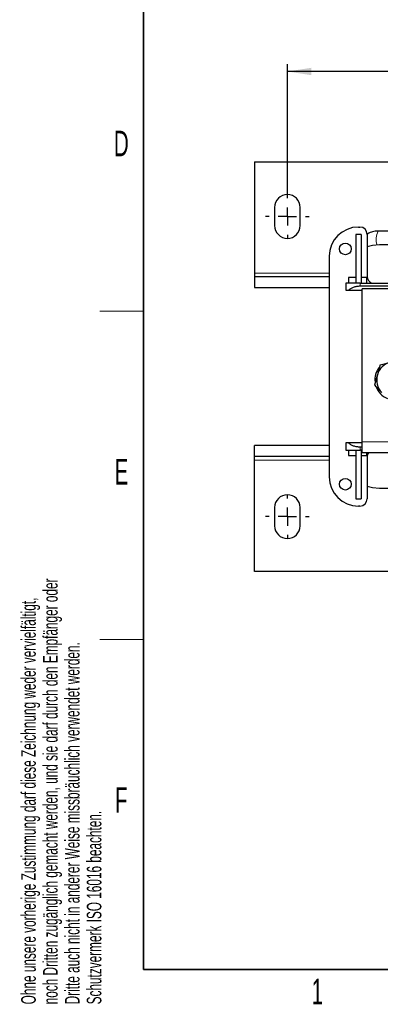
# Model space of a CAD drawing. Header units: millimetres. Extents: x 5 to 418, y 2 to 292.
# Tile 1 of 39: x 9 to 58, y 7 to 142. Entities that reach past the tile are written whole.
import ezdxf

# ---------------------------------------------------------------- set-up
doc = ezdxf.new("R2010")
doc.units = ezdxf.units.MM
doc.layers.add('SLD-0', color=7, linetype='Continuous')
doc.styles.add('SLDTEXTSTYLE0', font='TXT', dxfattribs={"width": 0.605})
doc.dimstyles.new('SLDDIMSTYLE0', dxfattribs={"dimtxt": 3.5, "dimasz": 3.302, "dimexe": 0, "dimexo": 0.0625, "dimgap": 0.875, "dimtad": 1, "dimlfac": 2, "dimrnd": 1e-09, "dimzin": 12, "dimdsep": 46, "dimtxsty": 'SLDTEXTSTYLE0', "dimsah": 1, "dimcen": 0.09, "dimadec": 0, "dimazin": 3, "dimtfac": 1, "dimtofl": 0, "dimtmove": 0, "dimatfit": 3, "dimfxl": 1, "dimfrac": 2, "dimtolj": 1, "dimtzin": 12, "dimarcsym": 0})

# ---------------------------------------------------------------- blocks, each defined once
blk = doc.blocks.new('_D_6')
at = {"layer": 'SLD-0'}
for p, q in [((45.74, 118.24), (45.74, 136.12)), ((146.24, 135.12), (45.74, 135.12)), ((146.24, 116.49), (146.24, 136.12))]:
    blk.add_line(p, q, dxfattribs=at)
for points in [[(45.74, 135.12), (49.04, 134.61), (49.04, 135.63)], [(146.24, 135.12), (142.94, 135.63), (142.94, 134.61)]]:
    blk.add_solid(points, dxfattribs=at)
at = {"layer": 'SLD-0', "insert": (91.98, 139.63), "char_height": 3.5, "attachment_point": 1, "style": 'SLDTEXTSTYLE0'}
blk.add_mtext('201', dxfattribs=at)
blk = doc.blocks.new('SW_CENTERMARKSYMBOL_3')
at = {"layer": 'SLD-0', "color": 0}
for p, q in [((0, 2.5), (0, 3)), ((-2.5, 0), (-3, 0)), ((0, 0), (-1.25, 0)), ((0, 0), (0, 1.25)), ((0, 0), (0, -1.25)), ((0, 0), (1.25, 0)), ((2.5, 0), (3, 0)), ((0, -2.5), (0, -3))]:
    blk.add_line(p, q, dxfattribs=at)
blk = doc.blocks.new('SW_CENTERMARKSYMBOL_4')
at = {"layer": 'SLD-0', "color": 0}
for p, q in [((0, 2.5), (0, 3)), ((-2.5, 0), (-3, 0)), ((0, 0), (-1.25, 0)), ((0, 0), (0, 1.25)), ((0, 0), (0, -1.25)), ((0, 0), (1.25, 0)), ((2.5, 0), (3, 0)), ((0, -2.5), (0, -3))]:
    blk.add_line(p, q, dxfattribs=at)

msp = doc.modelspace()

# ---------------------------------------------------------------- linework, layer by layer
at = {"color": 7, "linetype": 'Continuous', "lineweight": 25}
for p, q in [((41.2398, 122.7448), (41.2398, 107.4948)), ((41.2398, 122.7448), (150.7398, 122.7448)), ((43.9898, 116.4948), (43.9898, 113.9948)), ((47.4898, 113.9948), (47.4898, 116.4948)), ((55.4898, 113.7948), (55.6898, 113.7948)), ((55.8648, 112.7948), (55.1148, 112.7948)), ((55.1148, 112.7948), (55.1148, 106.1198)), ((55.8648, 112.7948), (55.8648, 106.1198)), ((56.6898, 112.7948), (56.6898, 107.0268)), ((74.8898, 113.2448), (58.1886, 113.2448)), ((62.7053, 111.3448), (58.3648, 111.3448)), ((51.4898, 109.7948), (51.4898, 79.5448)), ((41.2398, 107.4948), (41.2398, 106.9948)), ((41.2398, 106.9948), (41.2398, 105.4948)), ((41.2398, 106.9948), (51.4898, 106.9948)), ((55.1148, 106.8698), (54.1398, 106.8698)), ((54.1398, 106.8698), (54.1398, 106.1198)), ((56.6398, 106.8698), (55.8648, 106.8698)), ((56.6398, 106.1198), (56.6398, 106.8698)), ((41.2398, 105.4948), (51.4898, 105.4948)), ((53.7398, 106.1198), (53.7398, 105.1198)), ((55.1148, 106.1198), (53.7398, 106.1198)), ((55.1153, 106.1198), (55.1148, 106.1198)), ((55.7398, 106.1198), (55.1153, 106.1198)), ((55.7398, 106.1198), (62.9898, 106.1198)), ((55.7398, 105.7198), (62.9898, 105.7198)), ((66.9898, 105.3448), (55.9898, 105.3448)), ((55.9898, 84.3448), (55.9898, 105.3448)), ((53.7398, 105.1198), (54.1035, 105.1198)), ((54.1035, 105.1198), (55.9898, 105.1198)), ((58.4799, 94.9169), (58.0851, 93.5285)), ((58.4799, 94.9169), (59.8796, 95.2692)), ((41.2398, 82.3448), (41.2398, 83.8448)), ((51.4898, 83.8448), (41.2398, 83.8448)), ((53.7398, 84.2198), (53.7398, 83.2198)), ((54.1035, 84.2198), (53.7398, 84.2198)), ((55.9898, 84.2198), (54.1035, 84.2198)), ((55.9898, 82.8448), (55.9898, 84.3448)), ((51.4898, 82.3448), (41.2398, 82.3448)), ((41.2398, 81.8448), (41.2398, 82.3448)), ((53.7398, 83.2198), (55.1148, 83.2198)), ((54.1398, 83.2198), (54.1398, 82.4698)), ((54.1398, 82.4698), (55.1148, 82.4698)), ((55.1148, 83.2198), (55.1153, 83.2198)), ((55.1148, 83.2198), (55.1148, 76.5448)), ((55.1153, 83.2198), (55.7398, 83.2198)), ((55.9898, 83.6198), (55.7398, 83.6198)), ((55.9898, 83.2198), (55.7398, 83.2198)), ((55.8648, 83.2198), (55.8648, 76.5448)), ((55.8648, 82.4698), (56.6398, 82.4698)), ((66.9898, 82.8448), (55.9898, 82.8448)), ((56.6398, 82.4698), (56.6398, 82.8448)), ((41.2398, 66.5948), (41.2398, 81.8448)), ((56.6898, 82.3128), (56.6898, 76.5448)), ((58.3648, 77.9948), (73.6148, 77.9948)), ((55.1148, 76.5448), (55.8648, 76.5448)), ((43.9898, 75.3448), (43.9898, 72.8448)), ((47.4898, 72.8448), (47.4898, 75.3448)), ((55.6898, 75.5448), (55.4898, 75.5448)), ((150.7398, 66.5948), (41.2398, 66.5948))]:
    msp.add_line(p, q, dxfattribs=at)
at = {"color": 7, "linetype": 'Continuous', "lineweight": 18}
for p, q in [((41.2398, 107.4948), (51.4898, 107.4948)), ((55.7398, 106.1198), (55.7398, 105.7198)), ((66.9898, 84.3448), (55.9898, 84.3448)), ((55.7398, 83.6198), (55.7398, 83.2198)), ((51.4898, 81.8448), (41.2398, 81.8448))]:
    msp.add_line(p, q, dxfattribs=at)
at = {"color": 7, "linetype": 'Continuous', "lineweight": 25, "flags": 128}
for points in [[(58.3648, 111.3448), (57.4097, 111.2613), (56.6898, 111.0836)], [(56.6898, 78.2561), (57.4097, 78.0784), (58.3648, 77.9948)]]:
    msp.add_lwpolyline(points, dxfattribs=at)
at = {"color": 7, "linetype": 'Continuous', "lineweight": 25}
for centre in [(53.6898, 110.7948), (53.6898, 78.5448)]:
    msp.add_circle(centre, 0.8, dxfattribs=at)
for centre, radius, start, end in [((45.7398, 116.4948), 1.75, 0, 180), ((45.7398, 113.9948), 1.75, 180, 0), ((55.4898, 109.7948), 4, 90, 180), ((55.6898, 112.7948), 1, 0, 90), ((57.6898, 107.0268), 1, 180, 245.091591), ((60.4898, 92.8448), 2.75, 142.193031, 186.142951), ((60.4898, 92.8448), 2.5, 104.128168, 164.128168), ((60.4898, 92.8448), 2.5, 164.128168, 224.128168), ((60.4898, 92.8448), 2.75, 199.677063, 247.781437), ((57.6898, 82.3128), 1, 147.860517, 180), ((55.4898, 79.5448), 4, 180, 270), ((45.7398, 75.3448), 1.75, 0, 180), ((55.6898, 76.5448), 1, 270, 0), ((45.7398, 72.8448), 1.75, 180, 0)]:
    msp.add_arc(centre, radius, start, end, dxfattribs=at)
at = {"color": 7, "linetype": 'Continuous', "lineweight": 18}
msp.add_arc((60.4076, 112.1068), 2.4939, 152.849683, 198.028352, dxfattribs=at)
at = {"color": 7, "linetype": 'Continuous', "lineweight": 25}
for points, knots in [([(58.1886, 113.2448), (58.0441, 113.2381), (57.6783, 113.2211), (57.1525, 113.0891), (56.814, 112.8953), (56.6688, 112.8121)], [0, 0, 0, 0, 0.27142893, 0.68745622, 1, 1, 1, 1]), ([(54.1035, 105.1198), (54.2067, 105.2096), (54.4018, 105.3793), (54.8072, 105.5704), (55.2557, 105.6956), (55.5809, 105.7119), (55.7398, 105.7198)], [0, 0, 0, 0, 0.27538835, 0.52025646, 0.76559232, 1, 1, 1, 1]), ([(58.0851, 93.5285), (58.0758, 93.4956), (57.9425, 93.0268), (57.8118, 92.5674), (57.6904, 92.1402)], [0, 0, 0, 0, 0.07020058, 1, 1, 1, 1]), ([(58.6954, 91.1042), (58.4323, 91.3753), (58.092, 91.7261), (57.7647, 92.0636), (57.6904, 92.1402)], [0, 0, 0, 0, 0.7730974, 1, 1, 1, 1]), ([(55.7398, 83.6198), (55.5809, 83.6278), (55.2557, 83.644), (54.8072, 83.7693), (54.4018, 83.9603), (54.2068, 84.13), (54.1035, 84.2198)], [0, 0, 0, 0, 0.23440302, 0.47974345, 0.72460526, 1, 1, 1, 1])]:
    msp.add_open_spline(points, degree=3, knots=knots, dxfattribs=at)
at = {"layer": 'SLD-0', "lineweight": 35}
for p, q in [((26, 282.5), (26, 12)), ((26, 12), (408, 12))]:
    msp.add_line(p, q, dxfattribs=at)
at = {"layer": 'SLD-0', "lineweight": 18}
for p, q in [((20, 102.25), (26, 102.25)), ((20, 57.25), (26, 57.25))]:
    msp.add_line(p, q, dxfattribs=at)

# ---------------------------------------------------------------- block references
at = {"layer": 'SLD-0'}
for name, p in [('SW_CENTERMARKSYMBOL_3', (45.7398, 115.2448)), ('SW_CENTERMARKSYMBOL_4', (45.7398, 74.0948))]:
    msp.add_blockref(name, p, dxfattribs=at)

# ---------------------------------------------------------------- texts
at = {"layer": 'SLD-0', "char_height": 3.5, "attachment_point": 2, "style": 'SLDTEXTSTYLE0'}
for s, insert in [('D', (22.9597, 127.0011)), ('E', (22.9816, 82.0011)), ('F', (22.9536, 37.0011)), ('1', (49.8527, 10.743))]:
    msp.add_mtext(s, dxfattribs=dict(at, insert=insert))
at = {"layer": 'SLD-0', "char_height": 2, "attachment_point": 1, "rotation": 90, "style": 'SLDTEXTSTYLE0'}
for s, insert in [('noch Dritten zugänglich gemacht werden, und sie darf durch den Empfänger oder', (12.2299, 7.2381)), ('Ohne unsere vorherige Zustimmung darf diese Zeichnung weder vervielfältigt,', (9.2299, 7.2381)), ('Dritte auch nicht in anderer Weise missbräuchlich verwendet werden.', (15.2299, 7.2381)), ('Schutzvermerk ISO 16016 beachten.', (18.2299, 7.2381))]:
    msp.add_mtext(s, dxfattribs=dict(at, insert=insert))

# ---------------------------------------------------------------- dimensions: what is measured, and where the dimension line sits
at = {"layer": 'SLD-0'}
dim = msp.add_linear_dim(base=(45.7398, 135.1171), p1=(146.2398, 116.4948), p2=(45.7398, 118.2448), dimstyle='SLDDIMSTYLE0', dxfattribs=at)
dim.commit()
dim.dimension.update_dxf_attribs({"geometry": '_D_6', "text_midpoint": (95.9898, 135.1171), "dimtype": 160})

doc.saveas('drawing.dxf')
